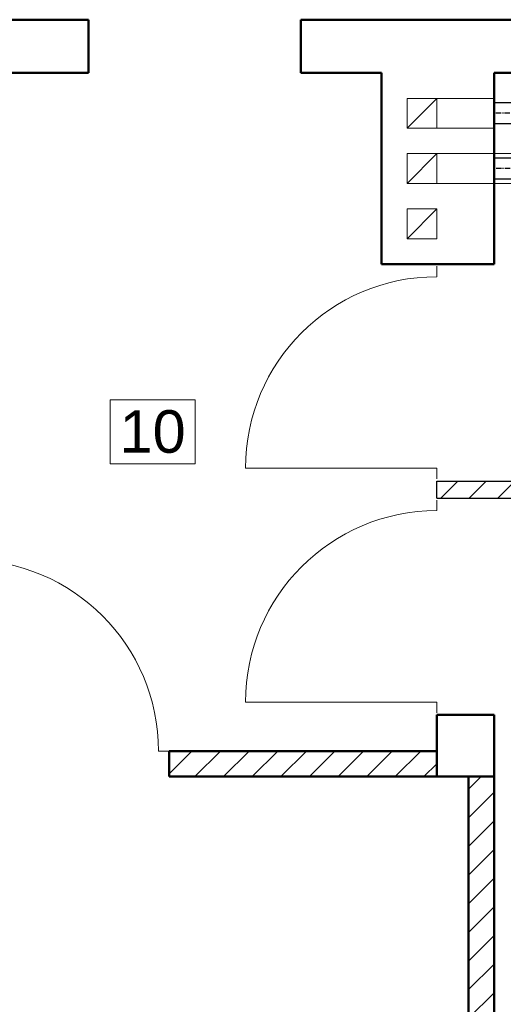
# Model space of a CAD drawing. Header units: millimetres. Extents: x 168402 to 202341, y 205146 to 229271.
# Tile 4 of 56: x 174197 to 174425, y 206096 to 206559. Entities that reach past the tile are written whole.
import ezdxf
from ezdxf.enums import TextEntityAlignment as Align
from ezdxf.lldxf.tags import DXFTag

# ---------------------------------------------------------------- set-up
doc = ezdxf.new("R2010")
doc.units = ezdxf.units.MM
doc.linetypes.add('CENTER', pattern=[10.16, 6.35, -1.27, 1.27, -1.27])
doc.layers.get('0').update_dxf_attribs({"lineweight": 0})
for name, color, linetype, lineweight in [('kreskowanie', 9, 'Continuous', 5), ('linia - gruba - projektowana', 170, 'Continuous', 50), ('linia - rzut - gruba - istn.', 250, 'Continuous', 50), ('LINIA CIENKA', 7, 'Continuous', 13), ('LINIA GRUBA', 7, 'Continuous', 30), ('OPISY', 251, 'Continuous', 9)]:
    doc.layers.add(name, color=color, linetype=linetype, lineweight=lineweight)
for name, color, linetype in [('WEN_WYW_ATRYBUT', 6, 'Continuous'), ('WEN_WYW_OSIE', 252, 'CENTER'), ('WEN_WYW_ZLICZAC', 1, 'Continuous')]:
    doc.layers.add(name, color=color, linetype=linetype)
doc.styles.add('simplex', font='arial.ttf')
doc.styles.add('STYL_WENTYLE', font='arial.ttf', dxfattribs={"width": 0.8})
tags = doc.linetypes.add('DASH', pattern=[15, 10, -5]).pattern_tags.tags
tags[6:7] = [DXFTag(74, 4), DXFTag(75, 0), DXFTag(340, '0'), DXFTag(46, 0.0), DXFTag(50, 0.0), DXFTag(44, 0.0), DXFTag(45, 0.0)]
tags[4:5] = [DXFTag(74, 4), DXFTag(75, 0), DXFTag(340, '0'), DXFTag(46, 0.0), DXFTag(50, 0.0), DXFTag(44, 0.0), DXFTag(45, 0.0)]
pattern_1 = [(45, (-194528.292, -220675.846), (-6.7351921, 6.7351921), [])]

# ---------------------------------------------------------------- blocks, each defined once
blk = doc.blocks.new('SR-100CWYW_2391-6400000011_14')
at = {"ltscale": 4}
blk.add_lwpolyline([(0, -50), (0, 50), (2391.64, 50), (2391.64, -50)], close=True, dxfattribs=at)
for p in [(0, 0), (2391.64, 0)]:
    blk.add_point(p, dxfattribs=at)
at = {"layer": 'WEN_WYW_OSIE', "ltscale": 4}
blk.add_line((0, 0), (2391.64, 0), dxfattribs=at)
at = {"layer": 'WEN_WYW_ATRYBUT', "ltscale": 4, "style": 'STYL_WENTYLE', "width": 0.8, "flags": 8}
blk.add_attdef('WENTYLE', text='', height=50, dxfattribs=at).set_placement((1195.82, 0), align=Align.BOTTOM_LEFT)
at = {"layer": 'WEN_WYW_OSIE', "ltscale": 4, "style": 'STYL_WENTYLE', "width": 0.8, "flags": 8}
blk.add_attdef('FI_KANALU', text='', height=40, dxfattribs=at).set_placement((1195.82, 100), align=Align.MIDDLE_CENTER)
blk = doc.blocks.new('SR-100CWYW_1171-6400013265_14')
at = {"ltscale": 4}
blk.add_lwpolyline([(0, -50), (0, 50), (1171.6, 50), (1171.6, -50)], close=True, dxfattribs=at)
for p in [(0, 0), (1171.6, 0)]:
    blk.add_point(p, dxfattribs=at)
at = {"layer": 'WEN_WYW_OSIE', "ltscale": 4}
blk.add_line((0, 0), (1171.6, 0), dxfattribs=at)
at = {"layer": 'WEN_WYW_ATRYBUT', "ltscale": 4, "style": 'STYL_WENTYLE', "width": 0.8, "flags": 8}
blk.add_attdef('WENTYLE', text='', height=50, dxfattribs=at).set_placement((585.8, 0), align=Align.BOTTOM_LEFT)
at = {"layer": 'WEN_WYW_OSIE', "ltscale": 4, "style": 'STYL_WENTYLE', "width": 0.8, "flags": 8}
blk.add_attdef('FI_KANALU', text='', height=40, dxfattribs=at).set_placement((585.8, 100), align=Align.MIDDLE_CENTER)
blk = doc.blocks.new('G$C2A3AD980')
at = {"layer": 'kreskowanie'}
h = blk.add_hatch(dxfattribs=at)
h.set_pattern_fill('ANSI31', color=252, scale=3)
h.set_pattern_definition([(45, (-194529.262, -220674.9365), (-6.7351921, 6.7351921), [])])
h.paths.add_polyline_path([(1262.03, 908), (1289.03, 908), (1289.03, 916), (1262.03, 916)])
h.paths.add_polyline_path([(1521, 908), (1521, 916), (1289.03, 916), (1289.03, 908)])
h.paths.add_polyline_path([(1403, 926), (1403, 916), (1411, 916), (1411, 926)])
h.paths.add_polyline_path([(1403, 1016), (1411, 1016), (1411, 1108.91), (1403, 1108.91)])
h = blk.add_hatch(dxfattribs=at)
h.set_pattern_fill('ANSI31', color=252, scale=3)
h.set_pattern_definition(pattern_1)
h.paths.add_polyline_path([(1277.98, 580), (1289.98, 580), (1289.98, 630), (1277.98, 630)])
h.paths.add_polyline_path([(1277.98, 553), (1289.98, 553), (1289.98, 580), (1277.98, 580)])
h.paths.add_polyline_path([(1137, 789), (1137, 777), (1262.97, 777), (1262.97, 779), (1262.98, 789)])
h = blk.add_hatch(dxfattribs=at)
h.set_pattern_fill('ANSI31', color=252, scale=3)
h.set_pattern_definition(pattern_1)
h.paths.add_polyline_path([(1278, 630), (1290, 630), (1290, 777), (1278, 777)])
at = {"layer": 'linia - gruba - projektowana', "color": 252}
for p, q in [((1099, 1133), (1007, 1133)), ((1099, 1133), (1099, 1108)), ((1265, 1133), (1199, 1133)), ((1199, 1133), (1199, 1108)), ((1265, 1133), (1590, 1133)), ((1099, 1108), (1007, 1108)), ((1237, 1108), (1199, 1108)), ((1237, 1018), (1237, 1108)), ((1290, 1018), (1290, 1108)), ((1290, 1108), (1590, 1108)), ((1263, 1018), (1237, 1018)), ((1290, 1018), (1263, 1018)), ((1263, 777), (1263, 806)), ((1263, 806), (1290, 806)), ((1290, 777), (1290, 806)), ((1263, 777), (1290, 777))]:
    blk.add_line(p, q, dxfattribs=at)
at = {"layer": 'linia - rzut - gruba - istn.', "color": 252, "ltscale": 1.2}
for p, q in [((1137, 777), (1137, 789)), ((1263, 789), (1137, 789)), ((1263, 777), (1137, 777)), ((1278, 553), (1278, 777)), ((1290, 553), (1290, 777))]:
    blk.add_line(p, q, dxfattribs=at)
at = {"layer": 'LINIA CIENKA', "color": 252}
for p, q in [((1263, 1096), (1249, 1082)), ((1290, 1096), (1263, 1096)), ((1290, 1082), (1263, 1082)), ((1263, 1070), (1249, 1056)), ((1290, 1070), (1263, 1070)), ((1290, 1056), (1263, 1056)), ((1263, 1044), (1249, 1030)), ((1263, 1012.09), (1263, 1017.09)), ((1263, 922), (1173, 922)), ((1263, 922.09), (1263, 917.09)), ((1263, 902.09), (1263, 907.09)), ((1262.97, 812.09), (1172.97, 812.09)), ((1263, 812), (1263, 807)), ((1137, 789), (1132, 789))]:
    blk.add_line(p, q, dxfattribs=at)
at = {"layer": 'LINIA CIENKA', "color": 252, "linetype": 'DASH'}
for p, q in [((1533, 1070), (1263, 1070)), ((1533, 1056), (1263, 1056))]:
    blk.add_line(p, q, dxfattribs=at)
at = {"layer": 'LINIA CIENKA', "color": 252}
for points in [[(1249, 1096), (1263, 1096), (1263, 1082), (1249, 1082)], [(1249, 1070), (1263, 1070), (1263, 1056), (1249, 1056)], [(1249, 1044), (1263, 1044), (1263, 1030), (1249, 1030)]]:
    blk.add_lwpolyline(points, close=True, dxfattribs=at)
for centre, start, end in [((1262.97, 922.09), 90, 180), ((1262.97, 812.09), 90, 180), ((1042, 789), 0, 90)]:
    blk.add_arc(centre, 90, start, end, dxfattribs=at)
at = {"layer": 'LINIA GRUBA', "color": 252}
for p, q in [((1263, 916), (1521, 916)), ((1263, 908), (1263, 916)), ((1263, 908), (1521, 908))]:
    blk.add_line(p, q, dxfattribs=at)
at = {"layer": 'OPISY', "color": 252}
blk.add_lwpolyline([(1109.27, 954.18), (1109.27, 924.18), (1149.27, 924.18), (1149.27, 954.18)], close=True, dxfattribs=at)
at = {"layer": 'OPISY', "color": 252, "insert": (1129.27, 939.18), "char_height": 20, "width": 40, "attachment_point": 5, "style": 'simplex'}
blk.add_mtext('10', dxfattribs=at)

msp = doc.modelspace()

# ---------------------------------------------------------------- block references
at = {"ltscale": 4}
msp.add_blockref('G$C2A3AD980', (173130.7, 205426.17), dxfattribs=at)

# ---------------------------------------------------------------- next in the draw order: block references
at = {"layer": 'WEN_WYW_ZLICZAC', "ltscale": 4, "xscale": 0.1, "yscale": 0.1, "zscale": 0.1}
for name, p, rotation in [('SR-100CWYW_1171-6400013265_14', (174537.86, 206515.18), 180.0028857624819), ('SR-100CWYW_2391-6400000011_14', (174659.86, 206489.17), 180)]:
    msp.add_blockref(name, p, dxfattribs=dict(at, rotation=rotation))

doc.saveas('drawing.dxf')
